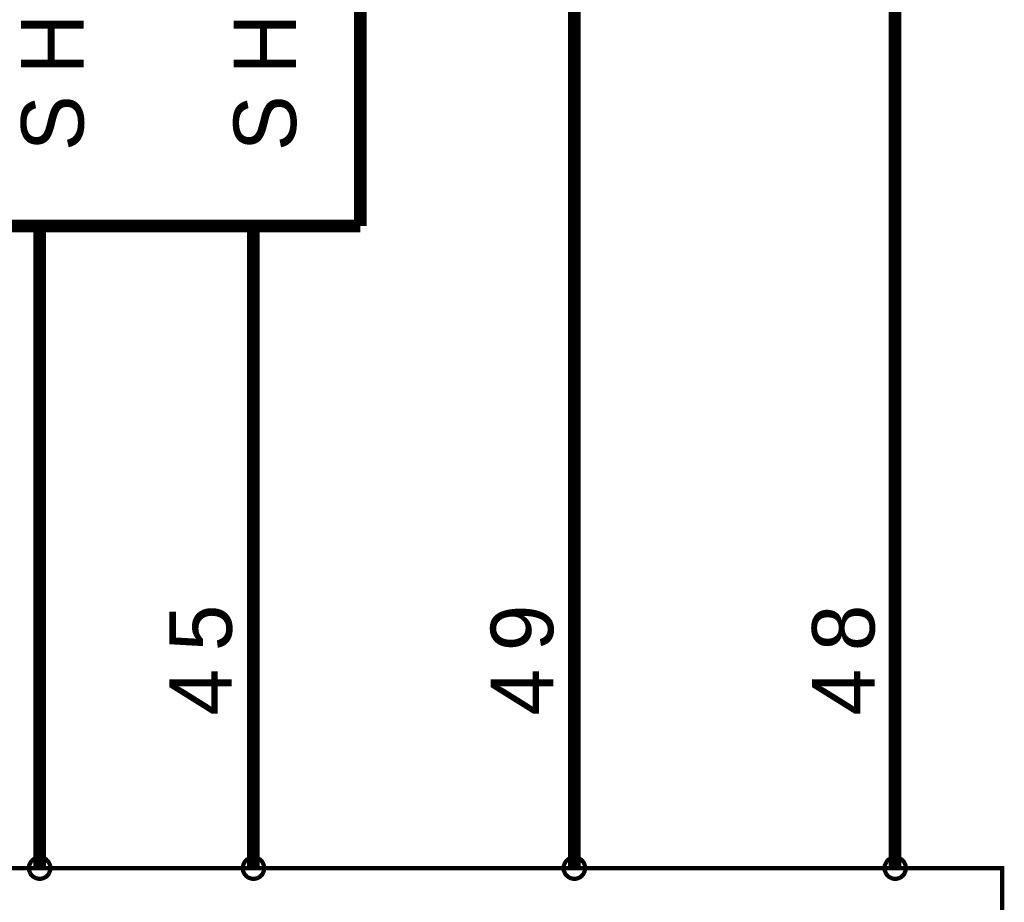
# Model space of a CAD drawing. Extents: x 0 to 22, y 0 to 17.
# Tile 6 of 58: x 4.2 to 5.1, y 10.4 to 11.2. Entities that reach past the tile are written whole.
import ezdxf

# ---------------------------------------------------------------- set-up
doc = ezdxf.new("R2010")
doc.units = 0
doc.layers.add('SHEET', color=255, linetype='CONTINUOUS')

msp = doc.modelspace()

# ---------------------------------------------------------------- linework, layer by layer
at = {"layer": 'SHEET'}
for points, const_width in [([(4.50049, 12.69992), (4.50049, 11)], 0.0118), ([(5.00046, 11.76982), (5.00046, 10.39983)], 0.0118), ([(4.7006, 10.39983), (4.7006, 11.69992)], 0.0118), ([(4.50049, 11), (3.30067, 11)], 0.0118), ([(4.20064, 11), (4.20064, 10.89983)], 0.0118), ([(4.40054, 11), (4.40054, 10.89983)], 0.0118), ([(4.20064, 10.39983), (4.20064, 10.89983)], 0.0118), ([(4.40054, 10.39983), (4.40054, 10.89983)], 0.0118), ([(4.19063, 10.39983), (4.19063, 10.40046), (4.19063, 10.40088), (4.19083, 10.40129), (4.19083, 10.40192), (4.19083, 10.40234), (4.19104, 10.40275), (4.19125, 10.40338), (4.19146, 10.4038), (4.19167, 10.40422), (4.19188, 10.40463), (4.19209, 10.40505), (4.19229, 10.40547), (4.1925, 10.40588), (4.19292, 10.4063), (4.19313, 10.40651), (4.19355, 10.40693), (4.19396, 10.40735), (4.19417, 10.40755), (4.19459, 10.40797), (4.19501, 10.40818), (4.19542, 10.40839), (4.19584, 10.4086), (4.19626, 10.40881), (4.19668, 10.40902), (4.19709, 10.40922), (4.19772, 10.40943), (4.19814, 10.40964), (4.19855, 10.40964), (4.19918, 10.40964), (4.1996, 10.40985), (4.20002, 10.40985), (4.20064, 10.40985)], 0.0039), ([(4.19063, 10.39983), (4.19063, 10.40046), (4.19063, 10.40088), (4.19083, 10.40129), (4.19083, 10.40192), (4.19083, 10.40234), (4.19104, 10.40275), (4.19125, 10.40338), (4.19146, 10.4038), (4.19167, 10.40422), (4.19188, 10.40463), (4.19209, 10.40505), (4.19229, 10.40547), (4.1925, 10.40588), (4.19292, 10.4063), (4.19313, 10.40651), (4.19355, 10.40693), (4.19396, 10.40735), (4.19417, 10.40755), (4.19459, 10.40797), (4.19501, 10.40818), (4.19542, 10.40839), (4.19584, 10.4086), (4.19626, 10.40881), (4.19668, 10.40902), (4.19709, 10.40922), (4.19772, 10.40943), (4.19814, 10.40964), (4.19855, 10.40964), (4.19918, 10.40964), (4.1996, 10.40985), (4.20002, 10.40985), (4.20064, 10.40985)], 0.0039), ([(4.20064, 10.40985), (4.20064, 10.40985)], 0.0039), ([(4.20064, 10.40985), (4.20106, 10.40985), (4.20168, 10.40985), (4.2021, 10.40964), (4.20273, 10.40964), (4.20315, 10.40964), (4.20356, 10.40943), (4.20398, 10.40922), (4.2044, 10.40902), (4.20502, 10.40881), (4.20544, 10.4086), (4.20586, 10.40839), (4.20628, 10.40818), (4.20669, 10.40797), (4.2069, 10.40755), (4.20732, 10.40735), (4.20774, 10.40693), (4.20794, 10.40651), (4.20836, 10.4063), (4.20857, 10.40588), (4.20899, 10.40547), (4.2092, 10.40505), (4.20941, 10.40463), (4.20961, 10.40422), (4.20982, 10.4038), (4.21003, 10.40338), (4.21024, 10.40275), (4.21024, 10.40234), (4.21045, 10.40192), (4.21045, 10.40129), (4.21066, 10.40088), (4.21066, 10.40046), (4.21066, 10.39983)], 0.0039), ([(4.20064, 10.40985), (4.20064, 10.40985)], 0.0039), ([(4.20064, 10.40985), (4.20106, 10.40985), (4.20168, 10.40985), (4.2021, 10.40964), (4.20273, 10.40964), (4.20315, 10.40964), (4.20356, 10.40943), (4.20398, 10.40922), (4.2044, 10.40902), (4.20502, 10.40881), (4.20544, 10.4086), (4.20586, 10.40839), (4.20628, 10.40818), (4.20669, 10.40797), (4.2069, 10.40755), (4.20732, 10.40735), (4.20774, 10.40693), (4.20794, 10.40651), (4.20836, 10.4063), (4.20857, 10.40588), (4.20899, 10.40547), (4.2092, 10.40505), (4.20941, 10.40463), (4.20961, 10.40422), (4.20982, 10.4038), (4.21003, 10.40338), (4.21024, 10.40275), (4.21024, 10.40234), (4.21045, 10.40192), (4.21045, 10.40129), (4.21066, 10.40088), (4.21066, 10.40046), (4.21066, 10.39983)], 0.0039), ([(4.39053, 10.39983), (4.39053, 10.40046), (4.39053, 10.40088), (4.39074, 10.40129), (4.39074, 10.40192), (4.39094, 10.40234), (4.39094, 10.40275), (4.39115, 10.40338), (4.39136, 10.4038), (4.39157, 10.40422), (4.39178, 10.40463), (4.39199, 10.40505), (4.3922, 10.40547), (4.39261, 10.40588), (4.39282, 10.4063), (4.39324, 10.40651), (4.39345, 10.40693), (4.39387, 10.40735), (4.39428, 10.40755), (4.39449, 10.40797), (4.39491, 10.40818), (4.39533, 10.40839), (4.39574, 10.4086), (4.39616, 10.40881), (4.39679, 10.40902), (4.3972, 10.40922), (4.39762, 10.40943), (4.39804, 10.40964), (4.39846, 10.40964), (4.39908, 10.40964), (4.3995, 10.40985), (4.40013, 10.40985), (4.40054, 10.40985)], 0.0039), ([(4.39053, 10.39983), (4.39053, 10.40046), (4.39053, 10.40088), (4.39074, 10.40129), (4.39074, 10.40192), (4.39094, 10.40234), (4.39094, 10.40275), (4.39115, 10.40338), (4.39136, 10.4038), (4.39157, 10.40422), (4.39178, 10.40463), (4.39199, 10.40505), (4.3922, 10.40547), (4.39261, 10.40588), (4.39282, 10.4063), (4.39324, 10.40651), (4.39345, 10.40693), (4.39387, 10.40735), (4.39428, 10.40755), (4.39449, 10.40797), (4.39491, 10.40818), (4.39533, 10.40839), (4.39574, 10.4086), (4.39616, 10.40881), (4.39679, 10.40902), (4.3972, 10.40922), (4.39762, 10.40943), (4.39804, 10.40964), (4.39846, 10.40964), (4.39908, 10.40964), (4.3995, 10.40985), (4.40013, 10.40985), (4.40054, 10.40985)], 0.0039), ([(4.40054, 10.40985), (4.40054, 10.40985)], 0.0039), ([(4.40054, 10.40985), (4.40117, 10.40985), (4.40159, 10.40985), (4.402, 10.40964), (4.40263, 10.40964), (4.40305, 10.40964), (4.40346, 10.40943), (4.40409, 10.40922), (4.40451, 10.40902), (4.40492, 10.40881), (4.40534, 10.4086), (4.40576, 10.40839), (4.40618, 10.40818), (4.40659, 10.40797), (4.40701, 10.40755), (4.40722, 10.40735), (4.40764, 10.40693), (4.40805, 10.40651), (4.40826, 10.4063), (4.40868, 10.40588), (4.40889, 10.40547), (4.4091, 10.40505), (4.40931, 10.40463), (4.40952, 10.40422), (4.40972, 10.4038), (4.40993, 10.40338), (4.41014, 10.40275), (4.41035, 10.40234), (4.41035, 10.40192), (4.41035, 10.40129), (4.41056, 10.40088), (4.41056, 10.40046), (4.41056, 10.39983)], 0.0039), ([(4.40054, 10.40985), (4.40054, 10.40985)], 0.0039), ([(4.40054, 10.40985), (4.40117, 10.40985), (4.40159, 10.40985), (4.402, 10.40964), (4.40263, 10.40964), (4.40305, 10.40964), (4.40346, 10.40943), (4.40409, 10.40922), (4.40451, 10.40902), (4.40492, 10.40881), (4.40534, 10.4086), (4.40576, 10.40839), (4.40618, 10.40818), (4.40659, 10.40797), (4.40701, 10.40755), (4.40722, 10.40735), (4.40764, 10.40693), (4.40805, 10.40651), (4.40826, 10.4063), (4.40868, 10.40588), (4.40889, 10.40547), (4.4091, 10.40505), (4.40931, 10.40463), (4.40952, 10.40422), (4.40972, 10.4038), (4.40993, 10.40338), (4.41014, 10.40275), (4.41035, 10.40234), (4.41035, 10.40192), (4.41035, 10.40129), (4.41056, 10.40088), (4.41056, 10.40046), (4.41056, 10.39983)], 0.0039), ([(4.69059, 10.39983), (4.69059, 10.40046), (4.69059, 10.40088), (4.6908, 10.40129), (4.6908, 10.40192), (4.6908, 10.40234), (4.691, 10.40275), (4.69121, 10.40338), (4.69142, 10.4038), (4.69163, 10.40422), (4.69184, 10.40463), (4.69205, 10.40505), (4.69226, 10.40547), (4.69247, 10.40588), (4.69288, 10.4063), (4.69309, 10.40651), (4.69351, 10.40693), (4.69393, 10.40735), (4.69413, 10.40755), (4.69455, 10.40797), (4.69497, 10.40818), (4.69539, 10.40839), (4.6958, 10.4086), (4.69622, 10.40881), (4.69664, 10.40902), (4.69706, 10.40922), (4.69768, 10.40943), (4.6981, 10.40964), (4.69852, 10.40964), (4.69914, 10.40964), (4.69956, 10.40985), (4.69998, 10.40985), (4.7006, 10.40985)], 0.0039), ([(4.69059, 10.39983), (4.69059, 10.40046), (4.69059, 10.40088), (4.6908, 10.40129), (4.6908, 10.40192), (4.6908, 10.40234), (4.691, 10.40275), (4.69121, 10.40338), (4.69142, 10.4038), (4.69163, 10.40422), (4.69184, 10.40463), (4.69205, 10.40505), (4.69226, 10.40547), (4.69247, 10.40588), (4.69288, 10.4063), (4.69309, 10.40651), (4.69351, 10.40693), (4.69393, 10.40735), (4.69413, 10.40755), (4.69455, 10.40797), (4.69497, 10.40818), (4.69539, 10.40839), (4.6958, 10.4086), (4.69622, 10.40881), (4.69664, 10.40902), (4.69706, 10.40922), (4.69768, 10.40943), (4.6981, 10.40964), (4.69852, 10.40964), (4.69914, 10.40964), (4.69956, 10.40985), (4.69998, 10.40985), (4.7006, 10.40985)], 0.0039), ([(4.7006, 10.40985), (4.7006, 10.40985)], 0.0039), ([(4.7006, 10.40985), (4.70102, 10.40985), (4.70165, 10.40985), (4.70206, 10.40964), (4.70269, 10.40964), (4.70311, 10.40964), (4.70352, 10.40943), (4.70394, 10.40922), (4.70436, 10.40902), (4.70499, 10.40881), (4.7054, 10.4086), (4.70582, 10.40839), (4.70624, 10.40818), (4.70665, 10.40797), (4.70686, 10.40755), (4.70728, 10.40735), (4.7077, 10.40693), (4.70791, 10.40651), (4.70832, 10.4063), (4.70853, 10.40588), (4.70895, 10.40547), (4.70916, 10.40505), (4.70937, 10.40463), (4.70958, 10.40422), (4.70978, 10.4038), (4.70999, 10.40338), (4.7102, 10.40275), (4.7102, 10.40234), (4.71041, 10.40192), (4.71041, 10.40129), (4.71062, 10.40088), (4.71062, 10.40046), (4.71062, 10.39983)], 0.0039), ([(4.7006, 10.40985), (4.7006, 10.40985)], 0.0039), ([(4.7006, 10.40985), (4.70102, 10.40985), (4.70165, 10.40985), (4.70206, 10.40964), (4.70269, 10.40964), (4.70311, 10.40964), (4.70352, 10.40943), (4.70394, 10.40922), (4.70436, 10.40902), (4.70499, 10.40881), (4.7054, 10.4086), (4.70582, 10.40839), (4.70624, 10.40818), (4.70665, 10.40797), (4.70686, 10.40755), (4.70728, 10.40735), (4.7077, 10.40693), (4.70791, 10.40651), (4.70832, 10.4063), (4.70853, 10.40588), (4.70895, 10.40547), (4.70916, 10.40505), (4.70937, 10.40463), (4.70958, 10.40422), (4.70978, 10.4038), (4.70999, 10.40338), (4.7102, 10.40275), (4.7102, 10.40234), (4.71041, 10.40192), (4.71041, 10.40129), (4.71062, 10.40088), (4.71062, 10.40046), (4.71062, 10.39983)], 0.0039), ([(4.99065, 10.39983), (4.99065, 10.40046), (4.99065, 10.40088), (4.99086, 10.40129), (4.99086, 10.40192), (4.99086, 10.40234), (4.99107, 10.40275), (4.99127, 10.40338), (4.99148, 10.4038), (4.99169, 10.40422), (4.9919, 10.40463), (4.99211, 10.40505), (4.99232, 10.40547), (4.99253, 10.40588), (4.99294, 10.4063), (4.99315, 10.40651), (4.99357, 10.40693), (4.99378, 10.40735), (4.9942, 10.40755), (4.99461, 10.40797), (4.99503, 10.40818), (4.99545, 10.40839), (4.99586, 10.4086), (4.99628, 10.40881), (4.9967, 10.40902), (4.99712, 10.40922), (4.99753, 10.40943), (4.99795, 10.40964), (4.99858, 10.40964), (4.99899, 10.40964), (4.99941, 10.40985), (5.00004, 10.40985), (5.00046, 10.40985)], 0.0039), ([(4.99065, 10.39983), (4.99065, 10.40046), (4.99065, 10.40088), (4.99086, 10.40129), (4.99086, 10.40192), (4.99086, 10.40234), (4.99107, 10.40275), (4.99127, 10.40338), (4.99148, 10.4038), (4.99169, 10.40422), (4.9919, 10.40463), (4.99211, 10.40505), (4.99232, 10.40547), (4.99253, 10.40588), (4.99294, 10.4063), (4.99315, 10.40651), (4.99357, 10.40693), (4.99378, 10.40735), (4.9942, 10.40755), (4.99461, 10.40797), (4.99503, 10.40818), (4.99545, 10.40839), (4.99586, 10.4086), (4.99628, 10.40881), (4.9967, 10.40902), (4.99712, 10.40922), (4.99753, 10.40943), (4.99795, 10.40964), (4.99858, 10.40964), (4.99899, 10.40964), (4.99941, 10.40985), (5.00004, 10.40985), (5.00046, 10.40985)], 0.0039), ([(5.00046, 10.40985), (5.00046, 10.40985)], 0.0039), ([(5.00046, 10.40985), (5.00108, 10.40985), (5.0015, 10.40985), (5.00192, 10.40964), (5.00254, 10.40964), (5.00296, 10.40964), (5.00338, 10.40943), (5.004, 10.40922), (5.00442, 10.40902), (5.00484, 10.40881), (5.00525, 10.4086), (5.00567, 10.40839), (5.00609, 10.40818), (5.00651, 10.40797), (5.00692, 10.40755), (5.00713, 10.40735), (5.00755, 10.40693), (5.00797, 10.40651), (5.00818, 10.4063), (5.00859, 10.40588), (5.0088, 10.40547), (5.00901, 10.40505), (5.00922, 10.40463), (5.00943, 10.40422), (5.00964, 10.4038), (5.00985, 10.40338), (5.01005, 10.40275), (5.01026, 10.40234), (5.01026, 10.40192), (5.01026, 10.40129), (5.01047, 10.40088), (5.01047, 10.40046), (5.01047, 10.39983)], 0.0039), ([(5.00046, 10.40985), (5.00046, 10.40985)], 0.0039), ([(5.00046, 10.40985), (5.00108, 10.40985), (5.0015, 10.40985), (5.00192, 10.40964), (5.00254, 10.40964), (5.00296, 10.40964), (5.00338, 10.40943), (5.004, 10.40922), (5.00442, 10.40902), (5.00484, 10.40881), (5.00525, 10.4086), (5.00567, 10.40839), (5.00609, 10.40818), (5.00651, 10.40797), (5.00692, 10.40755), (5.00713, 10.40735), (5.00755, 10.40693), (5.00797, 10.40651), (5.00818, 10.4063), (5.00859, 10.40588), (5.0088, 10.40547), (5.00901, 10.40505), (5.00922, 10.40463), (5.00943, 10.40422), (5.00964, 10.4038), (5.00985, 10.40338), (5.01005, 10.40275), (5.01026, 10.40234), (5.01026, 10.40192), (5.01026, 10.40129), (5.01047, 10.40088), (5.01047, 10.40046), (5.01047, 10.39983)], 0.0039), ([(4.20064, 10.38982), (4.20002, 10.38982), (4.1996, 10.38982), (4.19918, 10.39003), (4.19855, 10.39003), (4.19814, 10.39023), (4.19772, 10.39023), (4.19709, 10.39044), (4.19668, 10.39065), (4.19626, 10.39086), (4.19584, 10.39107), (4.19542, 10.39128), (4.19501, 10.39149), (4.19459, 10.3919), (4.19417, 10.39211), (4.19396, 10.39253), (4.19355, 10.39274), (4.19313, 10.39316), (4.19292, 10.39357), (4.1925, 10.39378), (4.19229, 10.3942), (4.19209, 10.39462), (4.19188, 10.39503), (4.19167, 10.39545), (4.19146, 10.39608), (4.19125, 10.39649), (4.19104, 10.39691), (4.19083, 10.39733), (4.19083, 10.39775), (4.19083, 10.39837), (4.19063, 10.39879), (4.19063, 10.39942), (4.19063, 10.39983)], 0.0039), ([(4.19063, 10.39983), (4.19063, 10.39983)], 0.0039), ([(4.20064, 10.38982), (4.20002, 10.38982), (4.1996, 10.38982), (4.19918, 10.39003), (4.19855, 10.39003), (4.19814, 10.39023), (4.19772, 10.39023), (4.19709, 10.39044), (4.19668, 10.39065), (4.19626, 10.39086), (4.19584, 10.39107), (4.19542, 10.39128), (4.19501, 10.39149), (4.19459, 10.3919), (4.19417, 10.39211), (4.19396, 10.39253), (4.19355, 10.39274), (4.19313, 10.39316), (4.19292, 10.39357), (4.1925, 10.39378), (4.19229, 10.3942), (4.19209, 10.39462), (4.19188, 10.39503), (4.19167, 10.39545), (4.19146, 10.39608), (4.19125, 10.39649), (4.19104, 10.39691), (4.19083, 10.39733), (4.19083, 10.39775), (4.19083, 10.39837), (4.19063, 10.39879), (4.19063, 10.39942), (4.19063, 10.39983)], 0.0039), ([(4.19063, 10.39983), (4.19063, 10.39983)], 0.0039), ([(4.21066, 10.39983), (4.21066, 10.39942), (4.21066, 10.39879), (4.21045, 10.39837), (4.21045, 10.39775), (4.21024, 10.39733), (4.21024, 10.39691), (4.21003, 10.39649), (4.20982, 10.39608), (4.20961, 10.39545), (4.20941, 10.39503), (4.2092, 10.39462), (4.20899, 10.3942), (4.20857, 10.39378), (4.20836, 10.39357), (4.20794, 10.39316), (4.20774, 10.39274), (4.20732, 10.39253), (4.2069, 10.39211), (4.20669, 10.3919), (4.20628, 10.39149), (4.20586, 10.39128), (4.20544, 10.39107), (4.20502, 10.39086), (4.2044, 10.39065), (4.20398, 10.39044), (4.20356, 10.39023), (4.20315, 10.39023), (4.20273, 10.39003), (4.2021, 10.39003), (4.20168, 10.38982), (4.20106, 10.38982), (4.20064, 10.38982)], 0.0039), ([(4.21066, 10.39983), (4.21066, 10.39942), (4.21066, 10.39879), (4.21045, 10.39837), (4.21045, 10.39775), (4.21024, 10.39733), (4.21024, 10.39691), (4.21003, 10.39649), (4.20982, 10.39608), (4.20961, 10.39545), (4.20941, 10.39503), (4.2092, 10.39462), (4.20899, 10.3942), (4.20857, 10.39378), (4.20836, 10.39357), (4.20794, 10.39316), (4.20774, 10.39274), (4.20732, 10.39253), (4.2069, 10.39211), (4.20669, 10.3919), (4.20628, 10.39149), (4.20586, 10.39128), (4.20544, 10.39107), (4.20502, 10.39086), (4.2044, 10.39065), (4.20398, 10.39044), (4.20356, 10.39023), (4.20315, 10.39023), (4.20273, 10.39003), (4.2021, 10.39003), (4.20168, 10.38982), (4.20106, 10.38982), (4.20064, 10.38982)], 0.0039), ([(4.21066, 10.39983), (4.21066, 10.39983), (4.21066, 10.39983), (4.21066, 10.39983), (4.21066, 10.39983), (4.21066, 10.39983), (4.21066, 10.39983), (4.21066, 10.39983), (4.21066, 10.39983), (4.21066, 10.39983), (4.21066, 10.39983), (4.21066, 10.39983), (4.21066, 10.39983), (4.21066, 10.39983), (4.21066, 10.39983), (4.21066, 10.39983), (4.21066, 10.39983), (4.21066, 10.39983), (4.21066, 10.39983), (4.21066, 10.39983), (4.21066, 10.39983), (4.21066, 10.39983), (4.21066, 10.39983), (4.21066, 10.39983), (4.21066, 10.39983), (4.21066, 10.39983), (4.21066, 10.39983), (4.21066, 10.39983), (4.21066, 10.39983), (4.21066, 10.39983), (4.21066, 10.39983), (4.21066, 10.39983), (4.21066, 10.39983)], 0.0039), ([(4.21066, 10.39983), (4.21066, 10.39983)], 0.0039), ([(4.21066, 10.39983), (4.21066, 10.39983), (4.21066, 10.39983), (4.21066, 10.39983), (4.21066, 10.39983), (4.21066, 10.39983), (4.21066, 10.39983), (4.21066, 10.39983), (4.21066, 10.39983), (4.21066, 10.39983), (4.21066, 10.39983), (4.21066, 10.39983), (4.21066, 10.39983), (4.21066, 10.39983), (4.21066, 10.39983), (4.21066, 10.39983), (4.21066, 10.39983), (4.21066, 10.39983), (4.21066, 10.39983), (4.21066, 10.39983), (4.21066, 10.39983), (4.21066, 10.39983), (4.21066, 10.39983), (4.21066, 10.39983), (4.21066, 10.39983), (4.21066, 10.39983), (4.21066, 10.39983), (4.21066, 10.39983), (4.21066, 10.39983), (4.21066, 10.39983), (4.21066, 10.39983), (4.21066, 10.39983), (4.21066, 10.39983)], 0.0039), ([(4.21066, 10.39983), (4.21066, 10.39983)], 0.0039), ([(4.40054, 10.38982), (4.40013, 10.38982), (4.3995, 10.38982), (4.39908, 10.39003), (4.39846, 10.39003), (4.39804, 10.39023), (4.39762, 10.39023), (4.3972, 10.39044), (4.39679, 10.39065), (4.39616, 10.39086), (4.39574, 10.39107), (4.39533, 10.39128), (4.39491, 10.39149), (4.39449, 10.3919), (4.39428, 10.39211), (4.39387, 10.39253), (4.39345, 10.39274), (4.39324, 10.39316), (4.39282, 10.39357), (4.39261, 10.39378), (4.3922, 10.3942), (4.39199, 10.39462), (4.39178, 10.39503), (4.39157, 10.39545), (4.39136, 10.39608), (4.39115, 10.39649), (4.39094, 10.39691), (4.39094, 10.39733), (4.39074, 10.39775), (4.39074, 10.39837), (4.39053, 10.39879), (4.39053, 10.39942), (4.39053, 10.39983)], 0.0039), ([(4.39053, 10.39983), (4.39053, 10.39983)], 0.0039), ([(4.40054, 10.38982), (4.40013, 10.38982), (4.3995, 10.38982), (4.39908, 10.39003), (4.39846, 10.39003), (4.39804, 10.39023), (4.39762, 10.39023), (4.3972, 10.39044), (4.39679, 10.39065), (4.39616, 10.39086), (4.39574, 10.39107), (4.39533, 10.39128), (4.39491, 10.39149), (4.39449, 10.3919), (4.39428, 10.39211), (4.39387, 10.39253), (4.39345, 10.39274), (4.39324, 10.39316), (4.39282, 10.39357), (4.39261, 10.39378), (4.3922, 10.3942), (4.39199, 10.39462), (4.39178, 10.39503), (4.39157, 10.39545), (4.39136, 10.39608), (4.39115, 10.39649), (4.39094, 10.39691), (4.39094, 10.39733), (4.39074, 10.39775), (4.39074, 10.39837), (4.39053, 10.39879), (4.39053, 10.39942), (4.39053, 10.39983)], 0.0039), ([(4.39053, 10.39983), (4.39053, 10.39983)], 0.0039), ([(4.41056, 10.39983), (4.41056, 10.39942), (4.41056, 10.39879), (4.41035, 10.39837), (4.41035, 10.39775), (4.41035, 10.39733), (4.41014, 10.39691), (4.40993, 10.39649), (4.40972, 10.39608), (4.40952, 10.39545), (4.40931, 10.39503), (4.4091, 10.39462), (4.40889, 10.3942), (4.40868, 10.39378), (4.40826, 10.39357), (4.40805, 10.39316), (4.40764, 10.39274), (4.40722, 10.39253), (4.40701, 10.39211), (4.40659, 10.3919), (4.40618, 10.39149), (4.40576, 10.39128), (4.40534, 10.39107), (4.40492, 10.39086), (4.40451, 10.39065), (4.40409, 10.39044), (4.40346, 10.39023), (4.40305, 10.39023), (4.40263, 10.39003), (4.402, 10.39003), (4.40159, 10.38982), (4.40117, 10.38982), (4.40054, 10.38982)], 0.0039), ([(4.41056, 10.39983), (4.41056, 10.39942), (4.41056, 10.39879), (4.41035, 10.39837), (4.41035, 10.39775), (4.41035, 10.39733), (4.41014, 10.39691), (4.40993, 10.39649), (4.40972, 10.39608), (4.40952, 10.39545), (4.40931, 10.39503), (4.4091, 10.39462), (4.40889, 10.3942), (4.40868, 10.39378), (4.40826, 10.39357), (4.40805, 10.39316), (4.40764, 10.39274), (4.40722, 10.39253), (4.40701, 10.39211), (4.40659, 10.3919), (4.40618, 10.39149), (4.40576, 10.39128), (4.40534, 10.39107), (4.40492, 10.39086), (4.40451, 10.39065), (4.40409, 10.39044), (4.40346, 10.39023), (4.40305, 10.39023), (4.40263, 10.39003), (4.402, 10.39003), (4.40159, 10.38982), (4.40117, 10.38982), (4.40054, 10.38982)], 0.0039), ([(4.41056, 10.39983), (4.41056, 10.39983), (4.41056, 10.39983), (4.41056, 10.39983), (4.41056, 10.39983), (4.41056, 10.39983), (4.41056, 10.39983), (4.41056, 10.39983), (4.41056, 10.39983), (4.41056, 10.39983), (4.41056, 10.39983), (4.41056, 10.39983), (4.41056, 10.39983), (4.41056, 10.39983), (4.41056, 10.39983), (4.41056, 10.39983), (4.41056, 10.39983), (4.41056, 10.39983), (4.41056, 10.39983), (4.41056, 10.39983), (4.41056, 10.39983), (4.41056, 10.39983), (4.41056, 10.39983), (4.41056, 10.39983), (4.41056, 10.39983), (4.41056, 10.39983), (4.41056, 10.39983), (4.41056, 10.39983), (4.41056, 10.39983), (4.41056, 10.39983), (4.41056, 10.39983), (4.41056, 10.39983), (4.41056, 10.39983)], 0.0039), ([(4.41056, 10.39983), (4.41056, 10.39983)], 0.0039), ([(4.41056, 10.39983), (4.41056, 10.39983), (4.41056, 10.39983), (4.41056, 10.39983), (4.41056, 10.39983), (4.41056, 10.39983), (4.41056, 10.39983), (4.41056, 10.39983), (4.41056, 10.39983), (4.41056, 10.39983), (4.41056, 10.39983), (4.41056, 10.39983), (4.41056, 10.39983), (4.41056, 10.39983), (4.41056, 10.39983), (4.41056, 10.39983), (4.41056, 10.39983), (4.41056, 10.39983), (4.41056, 10.39983), (4.41056, 10.39983), (4.41056, 10.39983), (4.41056, 10.39983), (4.41056, 10.39983), (4.41056, 10.39983), (4.41056, 10.39983), (4.41056, 10.39983), (4.41056, 10.39983), (4.41056, 10.39983), (4.41056, 10.39983), (4.41056, 10.39983), (4.41056, 10.39983), (4.41056, 10.39983), (4.41056, 10.39983)], 0.0039), ([(4.41056, 10.39983), (4.41056, 10.39983)], 0.0039), ([(4.7006, 10.38982), (4.69998, 10.38982), (4.69956, 10.38982), (4.69914, 10.39003), (4.69852, 10.39003), (4.6981, 10.39023), (4.69768, 10.39023), (4.69706, 10.39044), (4.69664, 10.39065), (4.69622, 10.39086), (4.6958, 10.39107), (4.69539, 10.39128), (4.69497, 10.39149), (4.69455, 10.3919), (4.69413, 10.39211), (4.69393, 10.39253), (4.69351, 10.39274), (4.69309, 10.39316), (4.69288, 10.39357), (4.69247, 10.39378), (4.69226, 10.3942), (4.69205, 10.39462), (4.69184, 10.39503), (4.69163, 10.39545), (4.69142, 10.39608), (4.69121, 10.39649), (4.691, 10.39691), (4.6908, 10.39733), (4.6908, 10.39775), (4.6908, 10.39837), (4.69059, 10.39879), (4.69059, 10.39942), (4.69059, 10.39983)], 0.0039), ([(4.69059, 10.39983), (4.69059, 10.39983)], 0.0039), ([(4.7006, 10.38982), (4.69998, 10.38982), (4.69956, 10.38982), (4.69914, 10.39003), (4.69852, 10.39003), (4.6981, 10.39023), (4.69768, 10.39023), (4.69706, 10.39044), (4.69664, 10.39065), (4.69622, 10.39086), (4.6958, 10.39107), (4.69539, 10.39128), (4.69497, 10.39149), (4.69455, 10.3919), (4.69413, 10.39211), (4.69393, 10.39253), (4.69351, 10.39274), (4.69309, 10.39316), (4.69288, 10.39357), (4.69247, 10.39378), (4.69226, 10.3942), (4.69205, 10.39462), (4.69184, 10.39503), (4.69163, 10.39545), (4.69142, 10.39608), (4.69121, 10.39649), (4.691, 10.39691), (4.6908, 10.39733), (4.6908, 10.39775), (4.6908, 10.39837), (4.69059, 10.39879), (4.69059, 10.39942), (4.69059, 10.39983)], 0.0039), ([(4.69059, 10.39983), (4.69059, 10.39983)], 0.0039), ([(4.71062, 10.39983), (4.71062, 10.39942), (4.71062, 10.39879), (4.71041, 10.39837), (4.71041, 10.39775), (4.7102, 10.39733), (4.7102, 10.39691), (4.70999, 10.39649), (4.70978, 10.39608), (4.70958, 10.39545), (4.70937, 10.39503), (4.70916, 10.39462), (4.70895, 10.3942), (4.70853, 10.39378), (4.70832, 10.39357), (4.70791, 10.39316), (4.7077, 10.39274), (4.70728, 10.39253), (4.70686, 10.39211), (4.70665, 10.3919), (4.70624, 10.39149), (4.70582, 10.39128), (4.7054, 10.39107), (4.70499, 10.39086), (4.70436, 10.39065), (4.70394, 10.39044), (4.70352, 10.39023), (4.70311, 10.39023), (4.70269, 10.39003), (4.70206, 10.39003), (4.70165, 10.38982), (4.70102, 10.38982), (4.7006, 10.38982)], 0.0039), ([(4.71062, 10.39983), (4.71062, 10.39942), (4.71062, 10.39879), (4.71041, 10.39837), (4.71041, 10.39775), (4.7102, 10.39733), (4.7102, 10.39691), (4.70999, 10.39649), (4.70978, 10.39608), (4.70958, 10.39545), (4.70937, 10.39503), (4.70916, 10.39462), (4.70895, 10.3942), (4.70853, 10.39378), (4.70832, 10.39357), (4.70791, 10.39316), (4.7077, 10.39274), (4.70728, 10.39253), (4.70686, 10.39211), (4.70665, 10.3919), (4.70624, 10.39149), (4.70582, 10.39128), (4.7054, 10.39107), (4.70499, 10.39086), (4.70436, 10.39065), (4.70394, 10.39044), (4.70352, 10.39023), (4.70311, 10.39023), (4.70269, 10.39003), (4.70206, 10.39003), (4.70165, 10.38982), (4.70102, 10.38982), (4.7006, 10.38982)], 0.0039), ([(4.71062, 10.39983), (4.71062, 10.39983), (4.71062, 10.39983), (4.71062, 10.39983), (4.71062, 10.39983), (4.71062, 10.39983), (4.71062, 10.39983), (4.71062, 10.39983), (4.71062, 10.39983), (4.71062, 10.39983), (4.71062, 10.39983), (4.71062, 10.39983), (4.71062, 10.39983), (4.71062, 10.39983), (4.71062, 10.39983), (4.71062, 10.39983), (4.71062, 10.39983), (4.71062, 10.39983), (4.71062, 10.39983), (4.71062, 10.39983), (4.71062, 10.39983), (4.71062, 10.39983), (4.71062, 10.39983), (4.71062, 10.39983), (4.71062, 10.39983), (4.71062, 10.39983), (4.71062, 10.39983), (4.71062, 10.39983), (4.71062, 10.39983), (4.71062, 10.39983), (4.71062, 10.39983), (4.71062, 10.39983), (4.71062, 10.39983)], 0.0039), ([(4.71062, 10.39983), (4.71062, 10.39983)], 0.0039), ([(4.71062, 10.39983), (4.71062, 10.39983), (4.71062, 10.39983), (4.71062, 10.39983), (4.71062, 10.39983), (4.71062, 10.39983), (4.71062, 10.39983), (4.71062, 10.39983), (4.71062, 10.39983), (4.71062, 10.39983), (4.71062, 10.39983), (4.71062, 10.39983), (4.71062, 10.39983), (4.71062, 10.39983), (4.71062, 10.39983), (4.71062, 10.39983), (4.71062, 10.39983), (4.71062, 10.39983), (4.71062, 10.39983), (4.71062, 10.39983), (4.71062, 10.39983), (4.71062, 10.39983), (4.71062, 10.39983), (4.71062, 10.39983), (4.71062, 10.39983), (4.71062, 10.39983), (4.71062, 10.39983), (4.71062, 10.39983), (4.71062, 10.39983), (4.71062, 10.39983), (4.71062, 10.39983), (4.71062, 10.39983), (4.71062, 10.39983)], 0.0039), ([(4.71062, 10.39983), (4.71062, 10.39983)], 0.0039), ([(5.00046, 10.38982), (5.00004, 10.38982), (4.99941, 10.38982), (4.99899, 10.39003), (4.99858, 10.39003), (4.99795, 10.39023), (4.99753, 10.39023), (4.99712, 10.39044), (4.9967, 10.39065), (4.99628, 10.39086), (4.99586, 10.39107), (4.99545, 10.39128), (4.99503, 10.39149), (4.99461, 10.3919), (4.9942, 10.39211), (4.99378, 10.39253), (4.99357, 10.39274), (4.99315, 10.39316), (4.99294, 10.39357), (4.99253, 10.39378), (4.99232, 10.3942), (4.99211, 10.39462), (4.9919, 10.39503), (4.99169, 10.39545), (4.99148, 10.39608), (4.99127, 10.39649), (4.99107, 10.39691), (4.99086, 10.39733), (4.99086, 10.39775), (4.99086, 10.39837), (4.99065, 10.39879), (4.99065, 10.39942), (4.99065, 10.39983)], 0.0039), ([(4.99065, 10.39983), (4.99065, 10.39983)], 0.0039), ([(5.00046, 10.38982), (5.00004, 10.38982), (4.99941, 10.38982), (4.99899, 10.39003), (4.99858, 10.39003), (4.99795, 10.39023), (4.99753, 10.39023), (4.99712, 10.39044), (4.9967, 10.39065), (4.99628, 10.39086), (4.99586, 10.39107), (4.99545, 10.39128), (4.99503, 10.39149), (4.99461, 10.3919), (4.9942, 10.39211), (4.99378, 10.39253), (4.99357, 10.39274), (4.99315, 10.39316), (4.99294, 10.39357), (4.99253, 10.39378), (4.99232, 10.3942), (4.99211, 10.39462), (4.9919, 10.39503), (4.99169, 10.39545), (4.99148, 10.39608), (4.99127, 10.39649), (4.99107, 10.39691), (4.99086, 10.39733), (4.99086, 10.39775), (4.99086, 10.39837), (4.99065, 10.39879), (4.99065, 10.39942), (4.99065, 10.39983)], 0.0039), ([(4.99065, 10.39983), (4.99065, 10.39983)], 0.0039), ([(5.01047, 10.39983), (5.01047, 10.39942), (5.01047, 10.39879), (5.01026, 10.39837), (5.01026, 10.39775), (5.01026, 10.39733), (5.01005, 10.39691), (5.00985, 10.39649), (5.00964, 10.39608), (5.00943, 10.39545), (5.00922, 10.39503), (5.00901, 10.39462), (5.0088, 10.3942), (5.00859, 10.39378), (5.00818, 10.39357), (5.00797, 10.39316), (5.00755, 10.39274), (5.00713, 10.39253), (5.00692, 10.39211), (5.00651, 10.3919), (5.00609, 10.39149), (5.00567, 10.39128), (5.00525, 10.39107), (5.00484, 10.39086), (5.00442, 10.39065), (5.004, 10.39044), (5.00338, 10.39023), (5.00296, 10.39023), (5.00254, 10.39003), (5.00192, 10.39003), (5.0015, 10.38982), (5.00108, 10.38982), (5.00046, 10.38982)], 0.0039), ([(5.01047, 10.39983), (5.01047, 10.39942), (5.01047, 10.39879), (5.01026, 10.39837), (5.01026, 10.39775), (5.01026, 10.39733), (5.01005, 10.39691), (5.00985, 10.39649), (5.00964, 10.39608), (5.00943, 10.39545), (5.00922, 10.39503), (5.00901, 10.39462), (5.0088, 10.3942), (5.00859, 10.39378), (5.00818, 10.39357), (5.00797, 10.39316), (5.00755, 10.39274), (5.00713, 10.39253), (5.00692, 10.39211), (5.00651, 10.3919), (5.00609, 10.39149), (5.00567, 10.39128), (5.00525, 10.39107), (5.00484, 10.39086), (5.00442, 10.39065), (5.004, 10.39044), (5.00338, 10.39023), (5.00296, 10.39023), (5.00254, 10.39003), (5.00192, 10.39003), (5.0015, 10.38982), (5.00108, 10.38982), (5.00046, 10.38982)], 0.0039), ([(5.01047, 10.39983), (5.01047, 10.39983), (5.01047, 10.39983), (5.01047, 10.39983), (5.01047, 10.39983), (5.01047, 10.39983), (5.01047, 10.39983), (5.01047, 10.39983), (5.01047, 10.39983), (5.01047, 10.39983), (5.01047, 10.39983), (5.01047, 10.39983), (5.01047, 10.39983), (5.01047, 10.39983), (5.01047, 10.39983), (5.01047, 10.39983), (5.01047, 10.39983), (5.01047, 10.39983), (5.01047, 10.39983), (5.01047, 10.39983), (5.01047, 10.39983), (5.01047, 10.39983), (5.01047, 10.39983), (5.01047, 10.39983), (5.01047, 10.39983), (5.01047, 10.39983), (5.01047, 10.39983), (5.01047, 10.39983), (5.01047, 10.39983), (5.01047, 10.39983), (5.01047, 10.39983), (5.01047, 10.39983), (5.01047, 10.39983)], 0.0039), ([(5.01047, 10.39983), (5.01047, 10.39983)], 0.0039), ([(5.01047, 10.39983), (5.01047, 10.39983), (5.01047, 10.39983), (5.01047, 10.39983), (5.01047, 10.39983), (5.01047, 10.39983), (5.01047, 10.39983), (5.01047, 10.39983), (5.01047, 10.39983), (5.01047, 10.39983), (5.01047, 10.39983), (5.01047, 10.39983), (5.01047, 10.39983), (5.01047, 10.39983), (5.01047, 10.39983), (5.01047, 10.39983), (5.01047, 10.39983), (5.01047, 10.39983), (5.01047, 10.39983), (5.01047, 10.39983), (5.01047, 10.39983), (5.01047, 10.39983), (5.01047, 10.39983), (5.01047, 10.39983), (5.01047, 10.39983), (5.01047, 10.39983), (5.01047, 10.39983), (5.01047, 10.39983), (5.01047, 10.39983), (5.01047, 10.39983), (5.01047, 10.39983), (5.01047, 10.39983), (5.01047, 10.39983)], 0.0039), ([(5.01047, 10.39983), (5.01047, 10.39983)], 0.0039)]:
    msp.add_lwpolyline(points, dxfattribs=dict(at, const_width=const_width))
at = {"layer": 'SHEET', "const_width": 0.0039}
msp.add_lwpolyline([(2.80071, 10.39983), (2.80071, 9.39983), (2.81323, 9.34975), (2.85079, 9.31219), (2.90087, 9.29967), (3.82567, 9.29967), (3.8674, 9.27462), (3.90079, 9.22496), (3.93418, 9.27462), (3.97591, 9.29967), (5.00046, 9.29967), (5.05053, 9.31219), (5.08809, 9.34975), (5.10061, 9.39983), (5.10061, 10.39983), (2.80071, 10.39983)], close=True, dxfattribs=at)
msp.add_lwpolyline([(2.80071, 10.39983), (2.80071, 9.39983), (2.81323, 9.34975), (2.85079, 9.31219), (2.90087, 9.29967), (3.82567, 9.29967), (3.8674, 9.27462), (3.90079, 9.22496), (3.93418, 9.27462), (3.97591, 9.29967), (5.00046, 9.29967), (5.05053, 9.31219), (5.08809, 9.34975), (5.10061, 9.39983), (5.10061, 10.39983), (2.80071, 10.39983)], close=True, dxfattribs=at)

# ---------------------------------------------------------------- texts
at = {"layer": 'SHEET'}
for s, p in [('H', (4.24175, 11.1419)), ('H', (4.4404, 11.1419)), ('S', (4.24175, 11.07012)), ('S', (4.4404, 11.07012)), ('5', (4.3803, 10.60267)), ('9', (4.68078, 10.60267)), ('8', (4.98126, 10.60267)), ('4', (4.3803, 10.54257)), ('4', (4.68078, 10.54257)), ('4', (4.98126, 10.54257))]:
    msp.add_text(s, height=0.05843, rotation=90, dxfattribs=at).set_placement(p)

doc.saveas('drawing.dxf')
